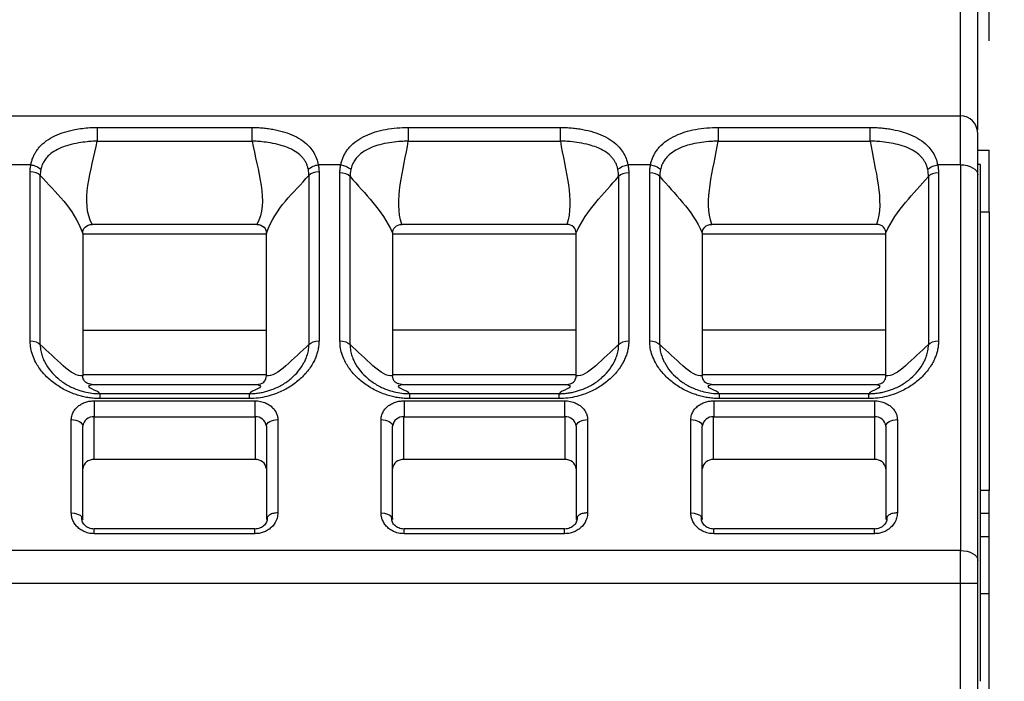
# Model space of a CAD drawing. Header units: millimetres. Extents: x 3 to 274, y 6 to 213.
# Tile 12 of 32: x 60.58 to 72.02, y 124.92 to 132.6. Entities that reach past the tile are written whole.
import ezdxf

# ---------------------------------------------------------------- set-up
doc = ezdxf.new("R2010")
doc.units = ezdxf.units.MM
doc.layers.add('DIMENSIONS', color=140, linetype='Continuous', lineweight=25)
doc.styles.add('SLDTEXTSTYLE0', font='TXT', dxfattribs={"width": 0.7})
doc.dimstyles.new('SLDDIMSTYLE0', dxfattribs={"dimtxt": 2.158008, "dimasz": 3.302, "dimexe": 0, "dimexo": 0.0625, "dimgap": 0.539502, "dimtad": 0, "dimtih": 1, "dimtoh": 1, "dimlfac": 1.5, "dimrnd": 1e-09, "dimzin": 4, "dimdsep": 46, "dimtxsty": 'SLDTEXTSTYLE0', "dimsah": 1, "dimcen": 0.09, "dimadec": 0, "dimazin": 1, "dimtfac": 1, "dimtmove": 0, "dimatfit": 0, "dimfxl": 1, "dimfrac": 2, "dimtolj": 1, "dimtzin": 12, "dimarcsym": 0})

# ---------------------------------------------------------------- blocks, each defined once
blk = doc.blocks.new('_D')
at = {"layer": 'DIMENSIONS', "transparency": 16777216}
for p, q in [((56.513, 132.358), (56.513, 151.476)), ((71.846, 132.358), (71.846, 151.476)), ((56.513, 148.301), (50.163, 148.301)), ((61.443, 148.301), (60.719, 148.301)), ((60.719, 148.301), (60.719, 144.871)), ((67.856, 148.301), (68.581, 148.301)), ((68.581, 148.301), (68.581, 144.871)), ((71.846, 148.301), (78.196, 148.301)), ((60.719, 144.871), (61.443, 144.871)), ((68.581, 144.871), (67.856, 144.871))]:
    blk.add_line(p, q, dxfattribs=at)
for points in [[(56.513, 148.301), (53.211, 148.809), (53.211, 147.793)], [(71.846, 148.301), (75.148, 147.793), (75.148, 148.809)]]:
    blk.add_solid(points, dxfattribs=at)
at = {"layer": 'DIMENSIONS', "transparency": 16777216, "char_height": 2.1167, "attachment_point": 1, "style": 'SLDTEXTSTYLE0'}
for s, insert in [('23.0', (61.443, 151.513)), ('0.91', (61.443, 147.6))]:
    blk.add_mtext(s, dxfattribs=dict(at, insert=insert))

msp = doc.modelspace()

# ---------------------------------------------------------------- linework, layer by layer
for p, q in [((71.513, 131.4882), (71.513, 132.7913)), ((71.713, 131.3255), (71.713, 132.7913)), ((56.8463, 131.4882), (71.513, 131.4882)), ((71.513, 130.9196), (71.513, 131.4882)), ((61.4799, 131.3537), (63.2795, 131.3537)), ((65.0957, 131.3537), (66.8637, 131.3537)), ((68.6957, 131.3537), (70.4637, 131.3537)), ((61.4799, 131.1948), (63.2795, 131.1948)), ((65.0957, 131.1948), (66.8637, 131.1948)), ((68.6957, 131.1948), (70.4637, 131.1948)), ((71.713, 131.0879), (71.8463, 131.0879)), ((71.8463, 130.3712), (71.8463, 131.0879)), ((60.7093, 130.9196), (60.448, 130.9196)), ((64.3113, 130.9196), (64.05, 130.9196)), ((67.9113, 130.9196), (67.648, 130.9196)), ((71.513, 130.9196), (71.248, 130.9196)), ((71.513, 130.9196), (71.513, 126.4404)), ((71.7463, 130.9215), (71.713, 130.9215)), ((71.7463, 124.9215), (71.7463, 130.9215)), ((60.7012, 128.8737), (60.7012, 130.8375)), ((60.8189, 128.8331), (60.8189, 130.797)), ((63.9404, 130.797), (63.9404, 128.8331)), ((64.0582, 130.8375), (64.0582, 128.8737)), ((64.3012, 128.8737), (64.3012, 130.8255)), ((67.6582, 130.8255), (67.6582, 128.8737)), ((67.9012, 128.8737), (67.9012, 130.8255)), ((71.2582, 130.8255), (71.2582, 128.8737)), ((71.713, 126.3256), (71.713, 130.8049)), ((64.4189, 128.8331), (64.4189, 130.7849)), ((67.5404, 130.7849), (67.5404, 128.8331)), ((68.0189, 128.8331), (68.0189, 130.7849)), ((71.1404, 130.7849), (71.1404, 128.8331)), ((71.8463, 130.3712), (71.7463, 130.3712)), ((71.8463, 130.3712), (71.8463, 127.1379)), ((63.337, 130.2265), (61.4224, 130.2265)), ((66.9375, 130.2265), (65.0219, 130.2265)), ((70.5375, 130.2265), (68.6219, 130.2265)), ((61.313, 130.1225), (61.313, 130.1173)), ((61.313, 130.1173), (61.313, 128.479)), ((61.313, 130.1173), (63.4463, 130.1173)), ((63.4463, 130.1173), (63.4463, 130.1225)), ((63.4463, 128.479), (63.4463, 130.1173)), ((64.913, 130.1278), (64.913, 130.1173)), ((64.913, 130.1173), (64.913, 128.479)), ((64.913, 130.1173), (67.0463, 130.1173)), ((67.0463, 130.1173), (67.0463, 130.1278)), ((67.0463, 128.479), (67.0463, 130.1173)), ((68.513, 130.1278), (68.513, 130.1173)), ((68.513, 130.1173), (68.513, 128.479)), ((68.513, 130.1173), (70.6463, 130.1173)), ((70.6463, 130.1173), (70.6463, 130.1278)), ((70.6463, 128.479), (70.6463, 130.1173)), ((61.313, 128.9993), (63.4463, 128.9993)), ((67.0463, 128.9993), (64.913, 128.9993)), ((70.6463, 128.9993), (68.513, 128.9993)), ((61.313, 128.479), (61.313, 128.4694)), ((63.4463, 128.479), (61.313, 128.479)), ((63.4463, 128.4694), (63.4463, 128.479)), ((64.913, 128.479), (64.913, 128.4694)), ((67.0463, 128.479), (64.913, 128.479)), ((67.0463, 128.4694), (67.0463, 128.479)), ((68.513, 128.479), (68.513, 128.4694)), ((70.6463, 128.479), (68.513, 128.479)), ((70.6463, 128.4694), (70.6463, 128.479)), ((61.4199, 128.3698), (63.3395, 128.3698)), ((65.0199, 128.3698), (66.9395, 128.3698)), ((68.6199, 128.3698), (70.5395, 128.3698)), ((61.4463, 128.1788), (63.313, 128.1788)), ((61.4463, 128.1788), (61.4463, 127.9931)), ((63.2491, 128.2614), (61.5102, 128.2614)), ((63.2491, 128.2051), (61.5102, 128.2051)), ((63.313, 128.1788), (63.313, 127.9931)), ((65.0463, 128.1788), (66.913, 128.1788)), ((65.0463, 128.1788), (65.0463, 127.9931)), ((66.8491, 128.2614), (65.1102, 128.2614)), ((66.8491, 128.2051), (65.1102, 128.2051)), ((66.913, 128.1788), (66.913, 127.9931)), ((68.6463, 128.1788), (70.513, 128.1788)), ((68.6463, 128.1788), (68.6463, 127.9931)), ((70.4491, 128.2614), (68.7102, 128.2614)), ((70.4491, 128.2051), (68.7102, 128.2051)), ((70.513, 128.1788), (70.513, 127.9931)), ((61.1797, 126.8774), (61.1797, 127.9604)), ((61.4443, 127.496), (61.4443, 127.9931)), ((61.4463, 127.9931), (63.313, 127.9931)), ((63.315, 127.9931), (63.315, 127.496)), ((63.5797, 127.9604), (63.5797, 126.8774)), ((64.7797, 126.8774), (64.7797, 127.9604)), ((65.0443, 127.496), (65.0443, 127.9931)), ((65.0463, 127.9931), (66.913, 127.9931)), ((66.915, 127.9931), (66.915, 127.496)), ((67.1797, 127.9604), (67.1797, 126.8774)), ((68.3797, 126.8774), (68.3797, 127.9604)), ((68.6443, 127.496), (68.6443, 127.9931)), ((68.6463, 127.9931), (70.513, 127.9931)), ((70.515, 127.9931), (70.515, 127.496)), ((70.7797, 127.9604), (70.7797, 126.8774)), ((61.313, 126.801), (61.313, 127.8839)), ((63.4463, 127.8839), (63.4463, 126.801)), ((64.913, 126.801), (64.913, 127.8839)), ((67.0463, 127.8839), (67.0463, 126.801)), ((68.513, 126.801), (68.513, 127.8839)), ((70.6463, 127.8839), (70.6463, 126.801)), ((63.315, 127.496), (61.4443, 127.496)), ((66.915, 127.496), (65.0443, 127.496)), ((70.515, 127.496), (68.6443, 127.496)), ((71.8463, 127.1379), (71.7463, 127.1379)), ((71.8463, 126.8712), (71.8463, 127.1379)), ((71.8463, 126.8712), (71.7463, 126.8712)), ((71.8463, 126.6045), (71.8463, 126.8712)), ((63.313, 126.6923), (61.4463, 126.6923)), ((66.913, 126.6923), (65.0463, 126.6923)), ((70.513, 126.6923), (68.6463, 126.6923)), ((63.313, 126.6354), (61.4463, 126.6354)), ((66.913, 126.6354), (65.0463, 126.6354)), ((70.513, 126.6354), (68.6463, 126.6354)), ((71.7463, 126.6045), (71.8463, 126.6045)), ((71.8463, 125.9379), (71.8463, 126.6045)), ((71.513, 126.4404), (56.8463, 126.4404)), ((71.513, 126.058), (71.513, 126.4404)), ((71.513, 126.058), (56.8463, 126.058)), ((71.713, 126.058), (71.513, 126.058)), ((71.513, 118.7215), (71.513, 126.058)), ((71.713, 118.7215), (71.713, 126.058)), ((71.8463, 125.9379), (71.7463, 125.9379)), ((71.8463, 114.7712), (71.8463, 125.9379))]:
    msp.add_line(p, q)
at = {"flags": 128}
for points in [[(71.513, 130.9196), (71.552, 130.9174), (71.5895, 130.9109), (71.6241, 130.9003), (71.6544, 130.886), (71.6793, 130.8686), (71.6978, 130.8488), (71.7092, 130.8273), (71.713, 130.8049)], [(61.1797, 127.9604), (61.2057, 127.9589), (61.2307, 127.9545), (61.2538, 127.9475), (61.274, 127.938), (61.2905, 127.9264), (61.3029, 127.9132), (61.3104, 127.8988), (61.313, 127.8839)], [(63.4463, 127.8839), (63.4489, 127.8988), (63.4565, 127.9132), (63.4688, 127.9264), (63.4854, 127.938), (63.5056, 127.9475), (63.5287, 127.9545), (63.5537, 127.9589), (63.5797, 127.9604)], [(64.7797, 127.9604), (64.8057, 127.9589), (64.8307, 127.9545), (64.8538, 127.9475), (64.874, 127.938), (64.8905, 127.9264), (64.9029, 127.9132), (64.9104, 127.8988), (64.913, 127.8839)], [(67.0463, 127.8839), (67.0489, 127.8988), (67.0565, 127.9132), (67.0688, 127.9264), (67.0854, 127.938), (67.1056, 127.9475), (67.1287, 127.9545), (67.1537, 127.9589), (67.1797, 127.9604)], [(68.3797, 127.9604), (68.4057, 127.9589), (68.4307, 127.9545), (68.4538, 127.9475), (68.474, 127.938), (68.4905, 127.9264), (68.5029, 127.9132), (68.5104, 127.8988), (68.513, 127.8839)], [(70.6463, 127.8839), (70.6489, 127.8988), (70.6565, 127.9132), (70.6688, 127.9264), (70.6854, 127.938), (70.7056, 127.9475), (70.7287, 127.9545), (70.7537, 127.9589), (70.7797, 127.9604)], [(71.513, 126.4404), (71.552, 126.4382), (71.5895, 126.4316), (71.6241, 126.421), (71.6544, 126.4068), (71.6793, 126.3894), (71.6978, 126.3695), (71.7092, 126.348), (71.713, 126.3256)]]:
    msp.add_lwpolyline(points, dxfattribs=at)
for centre, radius, start, end in [((71.513, 131.2882), 0.2, 0, 90), ((61.4353, 127.8704), 0.1231, 85.3185, 173.32688), ((63.3241, 127.8704), 0.1231, 6.67312, 94.6815), ((65.0353, 127.8704), 0.1231, 85.31849, 173.32689), ((66.9241, 127.8704), 0.1231, 6.67312, 94.68151), ((68.6353, 127.8704), 0.1231, 85.31849, 173.32689), ((70.5241, 127.8704), 0.1231, 6.67312, 94.6815), ((61.4335, 127.3752), 0.1213, 84.88893, 173.75645), ((63.3258, 127.3752), 0.1213, 6.24355, 95.11107), ((65.0335, 127.3752), 0.1213, 84.88893, 173.75645), ((66.9258, 127.3752), 0.1213, 6.24355, 95.11107), ((68.6335, 127.3752), 0.1213, 84.88893, 173.75645), ((70.5258, 127.3752), 0.1213, 6.24355, 95.11107)]:
    msp.add_arc(centre, radius, start, end)
for points, knots in [([(60.7093, 130.9196), (60.7125, 130.9347), (60.7187, 130.9648), (60.7341, 131.0075), (60.7538, 131.0484), (60.7783, 131.0872), (60.8199, 131.1397), (60.8868, 131.1999), (60.9862, 131.2578), (61.0982, 131.3012), (61.207, 131.3281), (61.3064, 131.3437), (61.3933, 131.3521), (61.4513, 131.3531), (61.4799, 131.3537)], [0, 0, 0, 0, 0.0508972, 0.1020762, 0.1538903, 0.2066799, 0.2607671, 0.3860022, 0.5139532, 0.6379522, 0.7599837, 0.8429749, 0.9225328, 1, 1, 1, 1]), ([(61.4799, 131.3537), (61.4799, 131.3399), (61.4799, 131.3158), (61.4799, 131.2582), (61.4799, 131.2249), (61.4799, 131.1948)], [0, 0, 0, 0, 0.5, 0.5, 1, 1, 1, 1]), ([(63.2795, 131.3537), (63.3008, 131.3534), (63.3439, 131.3528), (63.4086, 131.3481), (63.4737, 131.3406), (63.5587, 131.3264), (63.6606, 131.3013), (63.7725, 131.258), (63.8719, 131.2002), (63.9467, 131.1332), (63.9984, 131.0632), (64.0327, 130.995), (64.0443, 130.9446), (64.05, 130.9196)], [0, 0, 0, 0, 0.0578994, 0.1168055, 0.1773055, 0.2399421, 0.3616467, 0.48541, 0.6134223, 0.7385342, 0.8282084, 0.9148338, 1, 1, 1, 1]), ([(63.2795, 131.1948), (63.2795, 131.2249), (63.2795, 131.2582), (63.2795, 131.3158), (63.2795, 131.3399), (63.2795, 131.3537)], [0, 0, 0, 0, 0.5, 0.5, 1, 1, 1, 1]), ([(64.3113, 130.9196), (64.3147, 130.9346), (64.3214, 130.9648), (64.3374, 131.0075), (64.3577, 131.0483), (64.3829, 131.0871), (64.4257, 131.14), (64.4942, 131.2008), (64.5958, 131.2592), (64.7098, 131.3028), (64.8333, 131.3321), (64.9627, 131.3503), (65.0519, 131.3526), (65.0957, 131.3537)], [0, 0, 0, 0, 0.0505042, 0.1013277, 0.1528158, 0.2053007, 0.2590959, 0.3857399, 0.5142861, 0.6389399, 0.7609645, 0.8824936, 1, 1, 1, 1]), ([(65.0957, 131.3537), (65.0957, 131.3399), (65.0957, 131.3158), (65.0957, 131.2582), (65.0957, 131.2249), (65.0957, 131.1948)], [0, 0, 0, 0, 0.5, 0.5, 1, 1, 1, 1]), ([(66.8637, 131.3537), (66.8854, 131.3534), (66.929, 131.3528), (66.9945, 131.3483), (67.06, 131.341), (67.1459, 131.3271), (67.2492, 131.3023), (67.3631, 131.2593), (67.4647, 131.2018), (67.5409, 131.1345), (67.5939, 131.064), (67.6294, 130.9954), (67.6419, 130.9447), (67.648, 130.9196)], [0, 0, 0, 0, 0.0582607, 0.1172346, 0.1774766, 0.2395075, 0.3611641, 0.4855322, 0.6130637, 0.7384113, 0.8283726, 0.9150547, 1, 1, 1, 1]), ([(66.8637, 131.1948), (66.8637, 131.2249), (66.8637, 131.2582), (66.8637, 131.3158), (66.8637, 131.3399), (66.8637, 131.3537)], [0, 0, 0, 0, 0.5, 0.5, 1, 1, 1, 1]), ([(67.9113, 130.9196), (67.9147, 130.9346), (67.9214, 130.9648), (67.9374, 131.0075), (67.9578, 131.0484), (67.983, 131.0872), (68.0259, 131.1402), (68.0945, 131.201), (68.1961, 131.2594), (68.31, 131.3029), (68.4334, 131.3322), (68.5628, 131.3503), (68.6519, 131.3526), (68.6957, 131.3537)], [0, 0, 0, 0, 0.05050648, 0.10135389, 0.15288869, 0.20544377, 0.2593331, 0.38610337, 0.51468377, 0.63922318, 0.7611163, 0.88249837, 1, 1, 1, 1]), ([(68.6957, 131.3537), (68.6957, 131.3399), (68.6957, 131.3158), (68.6957, 131.2582), (68.6957, 131.2249), (68.6957, 131.1948)], [0, 0, 0, 0, 0.5, 0.5, 1, 1, 1, 1]), ([(70.4637, 131.3537), (70.4854, 131.3534), (70.529, 131.3528), (70.5945, 131.3483), (70.6601, 131.3409), (70.7459, 131.327), (70.8493, 131.3022), (70.9632, 131.2592), (71.0649, 131.2016), (71.1411, 131.1344), (71.194, 131.0639), (71.2295, 130.9954), (71.2419, 130.9447), (71.248, 130.9196)], [0, 0, 0, 0, 0.058255, 0.1172317, 0.1774858, 0.2395388, 0.3612724, 0.4857606, 0.6133895, 0.7386835, 0.8284557, 0.9150481, 1, 1, 1, 1]), ([(70.4637, 131.1948), (70.4637, 131.2249), (70.4637, 131.2582), (70.4637, 131.3158), (70.4637, 131.3399), (70.4637, 131.3537)], [0, 0, 0, 0, 0.5, 0.5, 1, 1, 1, 1]), ([(61.4799, 131.1948), (61.4641, 131.1941), (61.4247, 131.1924), (61.3526, 131.1862), (61.2565, 131.173), (61.1571, 131.1512), (61.0599, 131.12), (60.9775, 131.0783), (60.913, 131.0285), (60.8695, 130.9755), (60.8401, 130.9237), (60.8301, 130.8841), (60.8251, 130.8644)], [0, 0, 0, 0, 0.0528113, 0.131741, 0.2430017, 0.3857175, 0.4965695, 0.6297997, 0.7514225, 0.8340129, 0.9176734, 1, 1, 1, 1]), ([(63.9343, 130.8644), (63.9316, 130.8763), (63.9262, 130.9003), (63.9125, 130.9337), (63.8953, 130.9653), (63.8746, 130.9944), (63.8396, 131.0337), (63.7814, 131.0786), (63.6989, 131.1202), (63.6018, 131.1514), (63.5026, 131.173), (63.4067, 131.1862), (63.3346, 131.1924), (63.2952, 131.1941), (63.2795, 131.1948)], [0, 0, 0, 0, 0.0493066, 0.0994341, 0.14986, 0.2000515, 0.249514, 0.3708841, 0.5042645, 0.6149556, 0.757193, 0.8684475, 0.9473068, 1, 1, 1, 1]), ([(65.0957, 131.1948), (65.0791, 131.1942), (65.0427, 131.1928), (64.9694, 131.1877), (64.8738, 131.1768), (64.769, 131.1554), (64.6695, 131.1232), (64.5834, 131.0798), (64.517, 131.0285), (64.4721, 130.9748), (64.442, 130.9228), (64.4316, 130.8831), (64.4264, 130.8636)], [0, 0, 0, 0, 0.0546361, 0.119848, 0.243107, 0.3788501, 0.4966129, 0.6295268, 0.7526799, 0.8365839, 0.9195704, 1, 1, 1, 1]), ([(67.5329, 130.8636), (67.5301, 130.8757), (67.5244, 130.8999), (67.5103, 130.9337), (67.4926, 130.9658), (67.4712, 130.9956), (67.4353, 131.0356), (67.3757, 131.0812), (67.2908, 131.1227), (67.1915, 131.1538), (67.0885, 131.1754), (66.9898, 131.188), (66.9164, 131.1932), (66.8781, 131.1944), (66.8637, 131.1948)], [0, 0, 0, 0, 0.04891074, 0.09875631, 0.14915441, 0.19969968, 0.25000247, 0.37075127, 0.5039505, 0.61679697, 0.75694356, 0.87403588, 0.95260738, 1, 1, 1, 1]), ([(68.6957, 131.1948), (68.6791, 131.1942), (68.6427, 131.1928), (68.5694, 131.1877), (68.474, 131.1769), (68.3692, 131.1555), (68.2698, 131.1233), (68.1836, 131.0799), (68.1172, 131.0286), (68.0722, 130.9748), (68.042, 130.9228), (68.0316, 130.8832), (68.0264, 130.8636)], [0, 0, 0, 0, 0.0546298, 0.1198138, 0.2429454, 0.3785428, 0.4961912, 0.629157, 0.7524311, 0.8364804, 0.9195478, 1, 1, 1, 1]), ([(71.1329, 130.8636), (71.1301, 130.8757), (71.1244, 130.8999), (71.1103, 130.9337), (71.0926, 130.9658), (71.0713, 130.9955), (71.0355, 131.0355), (70.9759, 131.0811), (70.8588, 131.1382), (70.7205, 131.1712), (70.5981, 131.187), (70.5363, 131.1912), (70.4993, 131.1935), (70.4751, 131.1944), (70.4637, 131.1948)], [0, 0, 0, 0, 0.0489554, 0.0988149, 0.1491914, 0.1996764, 0.2498788, 0.3706556, 0.5040359, 0.7567377, 0.877683, 0.9204851, 0.9622782, 1, 1, 1, 1]), ([(60.7012, 130.8375), (60.7015, 130.8511), (60.7023, 130.8786), (60.707, 130.9058), (60.7093, 130.9196)], [0, 0, 0, 0, 0.4938751, 1, 1, 1, 1]), ([(60.7093, 130.9196), (60.7295, 130.917), (60.7767, 130.9044), (60.8123, 130.8799), (60.8251, 130.8644)], [0, 0, 0, 0, 0.4285714, 1, 1, 1, 1]), ([(63.9343, 130.8644), (63.9471, 130.8799), (63.9826, 130.9044), (64.0298, 130.917), (64.05, 130.9196)], [0, 0, 0, 0, 0.5714286, 1, 1, 1, 1]), ([(64.05, 130.9196), (64.0524, 130.9058), (64.0571, 130.8786), (64.0578, 130.8511), (64.0582, 130.8375)], [0, 0, 0, 0, 0.5061249, 1, 1, 1, 1]), ([(64.3012, 130.8255), (64.3016, 130.8411), (64.3025, 130.8726), (64.3084, 130.9038), (64.3113, 130.9196)], [0, 0, 0, 0, 0.4937138, 1, 1, 1, 1]), ([(64.3113, 130.9196), (64.3314, 130.9168), (64.3782, 130.9038), (64.4136, 130.8791), (64.4264, 130.8636)], [0, 0, 0, 0, 0.4285714, 1, 1, 1, 1]), ([(67.5329, 130.8636), (67.5458, 130.8791), (67.5812, 130.9038), (67.628, 130.9168), (67.648, 130.9196)], [0, 0, 0, 0, 0.5714286, 1, 1, 1, 1]), ([(67.648, 130.9196), (67.651, 130.9038), (67.6568, 130.8726), (67.6577, 130.8411), (67.6582, 130.8255)], [0, 0, 0, 0, 0.5062862, 1, 1, 1, 1]), ([(67.9012, 130.8255), (67.9016, 130.8411), (67.9025, 130.8726), (67.9084, 130.9038), (67.9113, 130.9196)], [0, 0, 0, 0, 0.4937138, 1, 1, 1, 1]), ([(67.9113, 130.9196), (67.9314, 130.9168), (67.9782, 130.9038), (68.0136, 130.8791), (68.0264, 130.8636)], [0, 0, 0, 0, 0.4285714, 1, 1, 1, 1]), ([(71.1329, 130.8636), (71.1458, 130.8791), (71.1812, 130.9038), (71.228, 130.9168), (71.248, 130.9196)], [0, 0, 0, 0, 0.5714286, 1, 1, 1, 1]), ([(71.248, 130.9196), (71.251, 130.9038), (71.2568, 130.8726), (71.2577, 130.8411), (71.2582, 130.8255)], [0, 0, 0, 0, 0.5062862, 1, 1, 1, 1]), ([(61.313, 130.1225), (61.313, 130.1484), (61.3198, 130.1749), (61.359, 130.2157), (61.3906, 130.2265), (61.4224, 130.2265)], [0, 0, 0, 0, 0.5, 0.5, 1, 1, 1, 1]), ([(63.337, 130.2265), (63.3687, 130.2265), (63.4004, 130.2156), (63.4393, 130.1752), (63.4463, 130.1484), (63.4463, 130.1225)], [0, 0, 0, 0, 0.5, 0.5, 1, 1, 1, 1]), ([(64.913, 130.1278), (64.913, 130.1528), (64.9219, 130.178), (64.9613, 130.2157), (64.9913, 130.2265), (65.0219, 130.2265)], [0, 0, 0, 0, 0.5, 0.5, 1, 1, 1, 1]), ([(67.0463, 130.1278), (67.0463, 130.1528), (67.0375, 130.178), (66.9981, 130.2157), (66.9681, 130.2265), (66.9375, 130.2265)], [0, 0, 0, 0, 0.5, 0.5, 1, 1, 1, 1]), ([(68.513, 130.1278), (68.513, 130.1528), (68.5219, 130.178), (68.5613, 130.2157), (68.5913, 130.2265), (68.6219, 130.2265)], [0, 0, 0, 0, 0.5, 0.5, 1, 1, 1, 1]), ([(70.6463, 130.1278), (70.6463, 130.1528), (70.6375, 130.178), (70.5981, 130.2157), (70.5681, 130.2265), (70.5375, 130.2265)], [0, 0, 0, 0, 0.5, 0.5, 1, 1, 1, 1]), ([(61.5102, 128.2051), (61.4897, 128.2055), (61.4486, 128.2064), (61.3873, 128.2134), (61.3262, 128.2246), (61.2654, 128.2403), (61.1771, 128.2699), (61.0654, 128.3222), (60.9435, 128.4072), (60.8408, 128.5081), (60.7714, 128.6102), (60.7288, 128.7049), (60.7055, 128.789), (60.7026, 128.8456), (60.7012, 128.8737)], [0, 0, 0, 0, 0.0486271, 0.0974145, 0.1467423, 0.1969786, 0.2484717, 0.3730685, 0.5001036, 0.6266083, 0.7515624, 0.8362854, 0.9185569, 1, 1, 1, 1]), ([(64.0582, 128.8737), (64.0577, 128.8569), (64.0566, 128.8232), (64.0483, 128.7727), (64.0349, 128.7226), (64.0162, 128.6726), (63.9808, 128.5999), (63.9184, 128.5078), (63.816, 128.4067), (63.6942, 128.3215), (63.5703, 128.2637), (63.4549, 128.2282), (63.3524, 128.2087), (63.2835, 128.2063), (63.2491, 128.2051)], [0, 0, 0, 0, 0.0487398, 0.0976309, 0.1470347, 0.1973016, 0.2487643, 0.3736635, 0.5004486, 0.626953, 0.7517599, 0.8365106, 0.9186949, 1, 1, 1, 1]), ([(65.1102, 128.2051), (65.0897, 128.2055), (65.0485, 128.2064), (64.987, 128.2134), (64.9258, 128.2246), (64.8649, 128.2404), (64.7763, 128.27), (64.6645, 128.3223), (64.5426, 128.4074), (64.4403, 128.5084), (64.3711, 128.6103), (64.3287, 128.7051), (64.3055, 128.7891), (64.3026, 128.8456), (64.3012, 128.8737)], [0, 0, 0, 0, 0.0486903, 0.0975593, 0.1469874, 0.1973422, 0.2489715, 0.3738362, 0.5007764, 0.627026, 0.751811, 0.8364383, 0.9186299, 1, 1, 1, 1]), ([(67.6582, 128.8737), (67.6577, 128.8569), (67.6566, 128.8232), (67.6483, 128.7727), (67.6349, 128.7226), (67.6162, 128.6726), (67.5808, 128.5999), (67.5184, 128.5078), (67.416, 128.4067), (67.2942, 128.3215), (67.1703, 128.2637), (67.0549, 128.2282), (66.9524, 128.2087), (66.8835, 128.2063), (66.8491, 128.2051)], [0, 0, 0, 0, 0.04873982, 0.09763087, 0.14703457, 0.19730129, 0.24876376, 0.3736625, 0.50044742, 0.62695207, 0.75175934, 0.83651049, 0.91869499, 1, 1, 1, 1]), ([(68.7102, 128.2051), (68.6897, 128.2055), (68.6486, 128.2064), (68.5873, 128.2134), (68.5262, 128.2246), (68.4654, 128.2403), (68.3771, 128.2699), (68.2654, 128.3222), (68.1435, 128.4072), (68.0408, 128.5081), (67.9714, 128.6102), (67.9288, 128.7049), (67.9055, 128.789), (67.9026, 128.8456), (67.9012, 128.8737)], [0, 0, 0, 0, 0.04862709, 0.09741449, 0.14674244, 0.1969789, 0.24847235, 0.37306954, 0.50010516, 0.62660988, 0.75156333, 0.83628577, 0.91855696, 1, 1, 1, 1]), ([(71.2582, 128.8737), (71.2577, 128.8569), (71.2566, 128.8232), (71.2484, 128.7728), (71.2351, 128.7227), (71.2164, 128.6729), (71.1814, 128.6003), (71.1191, 128.5085), (71.0169, 128.4076), (70.895, 128.3223), (70.7708, 128.2642), (70.6552, 128.2284), (70.5525, 128.2087), (70.4834, 128.2063), (70.4491, 128.2051)], [0, 0, 0, 0, 0.0487605, 0.0976194, 0.1469346, 0.1970542, 0.2483101, 0.3728218, 0.4993458, 0.6260135, 0.751153, 0.8363253, 0.9187062, 1, 1, 1, 1]), ([(60.8189, 128.8331), (60.8192, 128.8195), (60.8198, 128.7845), (60.8304, 128.7298), (60.8489, 128.6744), (60.8815, 128.6044), (60.9352, 128.5244), (61.0219, 128.4363), (61.1258, 128.3629), (61.232, 128.3126), (61.3313, 128.2821), (61.4193, 128.2649), (61.4799, 128.2626), (61.5102, 128.2614)], [0, 0, 0, 0, 0.0464604, 0.1193846, 0.1889528, 0.2432193, 0.3764837, 0.4978534, 0.6261854, 0.7525799, 0.8338889, 0.9170718, 1, 1, 1, 1]), ([(63.2491, 128.2614), (63.2675, 128.2618), (63.3042, 128.2627), (63.3586, 128.2692), (63.4117, 128.2792), (63.4628, 128.2925), (63.5381, 128.3175), (63.6337, 128.3627), (63.7372, 128.436), (63.8236, 128.524), (63.8775, 128.6041), (63.9102, 128.6744), (63.929, 128.7302), (63.9396, 128.7848), (63.9402, 128.8198), (63.9404, 128.8331)], [0, 0, 0, 0, 0.0502001, 0.100563, 0.1505441, 0.1996474, 0.2474455, 0.3736372, 0.5018166, 0.6231248, 0.7569108, 0.8117259, 0.8807183, 0.9545784, 1, 1, 1, 1]), ([(64.4189, 128.8331), (64.4192, 128.8198), (64.4198, 128.7849), (64.4303, 128.7303), (64.449, 128.6747), (64.4815, 128.6046), (64.5352, 128.5247), (64.6214, 128.4367), (64.7248, 128.3632), (64.831, 128.3128), (64.9303, 128.2823), (65.0187, 128.265), (65.0797, 128.2626), (65.1102, 128.2614)], [0, 0, 0, 0, 0.04554185, 0.11917316, 0.18802165, 0.24262519, 0.37597765, 0.49706624, 0.62541973, 0.75201908, 0.83286044, 0.91627159, 1, 1, 1, 1]), ([(66.8491, 128.2614), (66.8675, 128.2618), (66.9042, 128.2627), (66.9586, 128.2692), (67.0117, 128.2792), (67.0628, 128.2925), (67.1381, 128.3175), (67.2337, 128.3627), (67.3372, 128.436), (67.4236, 128.524), (67.4775, 128.6041), (67.5102, 128.6744), (67.529, 128.7302), (67.5396, 128.7848), (67.5402, 128.8198), (67.5404, 128.8331)], [0, 0, 0, 0, 0.0501998, 0.1005626, 0.1505437, 0.1996474, 0.2474458, 0.3736379, 0.5018178, 0.6231261, 0.7569115, 0.8117267, 0.8807185, 0.9545791, 1, 1, 1, 1]), ([(68.0189, 128.8331), (68.0192, 128.8195), (68.0198, 128.7845), (68.0304, 128.7298), (68.0489, 128.6744), (68.0815, 128.6044), (68.1352, 128.5244), (68.2219, 128.4363), (68.3258, 128.3629), (68.432, 128.3126), (68.5313, 128.2821), (68.6193, 128.2649), (68.6799, 128.2626), (68.7102, 128.2614)], [0, 0, 0, 0, 0.046459, 0.1193843, 0.1889513, 0.2432183, 0.3764818, 0.4978522, 0.626185, 0.7525796, 0.8338892, 0.9170721, 1, 1, 1, 1]), ([(70.4491, 128.2614), (70.4674, 128.2618), (70.5041, 128.2627), (70.5586, 128.2692), (70.6118, 128.2792), (70.6631, 128.2926), (70.7387, 128.3178), (70.8345, 128.3632), (70.9379, 128.4367), (71.0242, 128.5246), (71.0778, 128.6046), (71.1104, 128.6747), (71.129, 128.7303), (71.1396, 128.7849), (71.1402, 128.8198), (71.1404, 128.8331)], [0, 0, 0, 0, 0.05015391, 0.10054939, 0.15065122, 0.1999702, 0.24808237, 0.37463903, 0.50300214, 0.62404993, 0.7574085, 0.81198511, 0.8808432, 0.95446995, 1, 1, 1, 1]), ([(61.4199, 128.3698), (61.4084, 128.3698), (61.3968, 128.3712), (61.3859, 128.3743), (61.375, 128.3773), (61.3646, 128.3819), (61.3556, 128.3878), (61.3469, 128.3935), (61.3393, 128.4005), (61.3333, 128.4081), (61.3269, 128.4162), (61.3221, 128.4251), (61.3188, 128.4343), (61.3148, 128.4456), (61.313, 128.4576), (61.313, 128.4694)], [0, 0, 0, 0, 0.0000516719, 0.0000516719, 0.0000516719, 0.00010354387, 0.00010354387, 0.00010354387, 0.00015352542, 0.00015352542, 0.00015352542, 0.00020601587, 0.00020601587, 0.00020601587, 0.00027077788, 0.00027077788, 0.00027077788, 0.00027077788]), ([(63.3395, 128.3698), (63.3509, 128.3698), (63.3626, 128.3712), (63.3735, 128.3743), (63.3844, 128.3773), (63.3948, 128.3819), (63.4038, 128.3878), (63.4124, 128.3935), (63.42, 128.4005), (63.4261, 128.4081), (63.4324, 128.4162), (63.4373, 128.4251), (63.4405, 128.4343), (63.4446, 128.4456), (63.4463, 128.4576), (63.4463, 128.4694)], [0, 0, 0, 0, 0.0000516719, 0.0000516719, 0.0000516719, 0.00010354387, 0.00010354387, 0.00010354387, 0.00015352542, 0.00015352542, 0.00015352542, 0.00020601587, 0.00020601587, 0.00020601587, 0.00027077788, 0.00027077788, 0.00027077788, 0.00027077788]), ([(65.0199, 128.3698), (65.0084, 128.3698), (64.9968, 128.3712), (64.9859, 128.3743), (64.975, 128.3773), (64.9646, 128.3819), (64.9556, 128.3878), (64.9469, 128.3935), (64.9393, 128.4005), (64.9333, 128.4081), (64.9269, 128.4162), (64.9221, 128.4251), (64.9188, 128.4343), (64.9148, 128.4456), (64.913, 128.4576), (64.913, 128.4694)], [0, 0, 0, 0, 0.0000516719, 0.0000516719, 0.0000516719, 0.00010354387, 0.00010354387, 0.00010354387, 0.00015352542, 0.00015352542, 0.00015352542, 0.00020601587, 0.00020601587, 0.00020601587, 0.00027077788, 0.00027077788, 0.00027077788, 0.00027077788]), ([(66.9395, 128.3698), (66.9509, 128.3698), (66.9626, 128.3712), (66.9735, 128.3743), (66.9844, 128.3773), (66.9948, 128.3819), (67.0038, 128.3878), (67.0124, 128.3935), (67.02, 128.4005), (67.0261, 128.4081), (67.0324, 128.4162), (67.0373, 128.4251), (67.0405, 128.4343), (67.0446, 128.4456), (67.0463, 128.4576), (67.0463, 128.4694)], [0, 0, 0, 0, 0.0000516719, 0.0000516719, 0.0000516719, 0.00010354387, 0.00010354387, 0.00010354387, 0.00015352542, 0.00015352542, 0.00015352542, 0.00020601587, 0.00020601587, 0.00020601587, 0.00027077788, 0.00027077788, 0.00027077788, 0.00027077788]), ([(68.6199, 128.3698), (68.6084, 128.3698), (68.5968, 128.3712), (68.5859, 128.3743), (68.575, 128.3773), (68.5646, 128.3819), (68.5556, 128.3878), (68.5469, 128.3935), (68.5393, 128.4005), (68.5333, 128.4081), (68.5269, 128.4162), (68.5221, 128.4251), (68.5188, 128.4343), (68.5148, 128.4456), (68.513, 128.4576), (68.513, 128.4694)], [0, 0, 0, 0, 0.0000516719, 0.0000516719, 0.0000516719, 0.00010354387, 0.00010354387, 0.00010354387, 0.00015352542, 0.00015352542, 0.00015352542, 0.00020601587, 0.00020601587, 0.00020601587, 0.00027077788, 0.00027077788, 0.00027077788, 0.00027077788]), ([(70.5395, 128.3698), (70.5509, 128.3698), (70.5626, 128.3712), (70.5735, 128.3743), (70.5844, 128.3773), (70.5948, 128.3819), (70.6038, 128.3878), (70.6124, 128.3935), (70.62, 128.4005), (70.6261, 128.4081), (70.6324, 128.4162), (70.6373, 128.4251), (70.6405, 128.4343), (70.6446, 128.4456), (70.6463, 128.4576), (70.6463, 128.4694)], [0, 0, 0, 0, 0.0000516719, 0.0000516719, 0.0000516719, 0.00010354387, 0.00010354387, 0.00010354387, 0.00015352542, 0.00015352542, 0.00015352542, 0.00020601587, 0.00020601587, 0.00020601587, 0.00027077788, 0.00027077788, 0.00027077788, 0.00027077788]), ([(61.1797, 127.9604), (61.1801, 127.9695), (61.1809, 127.9877), (61.1874, 128.0147), (61.1997, 128.0462), (61.2217, 128.081), (61.2562, 128.1156), (61.2987, 128.1442), (61.346, 128.1641), (61.3959, 128.1767), (61.4295, 128.1781), (61.4463, 128.1788)], [0, 0, 0, 0, 0.0795968, 0.1592228, 0.2401291, 0.3686016, 0.5000689, 0.6285428, 0.7600114, 0.8792821, 1, 1, 1, 1]), ([(63.313, 128.1788), (63.3241, 128.1785), (63.3463, 128.1778), (63.3793, 128.1725), (63.4177, 128.1624), (63.4603, 128.1444), (63.5025, 128.1161), (63.5375, 128.0813), (63.5617, 128.0426), (63.5771, 128.0016), (63.5788, 127.9742), (63.5797, 127.9604)], [0, 0, 0, 0, 0.0795968, 0.1592228, 0.2401291, 0.3686016, 0.5000689, 0.6285428, 0.7600114, 0.8792821, 1, 1, 1, 1]), ([(64.7797, 127.9604), (64.7801, 127.9695), (64.7809, 127.9877), (64.7874, 128.0147), (64.7997, 128.0462), (64.8217, 128.081), (64.8562, 128.1156), (64.8987, 128.1442), (64.946, 128.1641), (64.9959, 128.1767), (65.0295, 128.1781), (65.0463, 128.1788)], [0, 0, 0, 0, 0.0795968, 0.1592228, 0.2401291, 0.3686016, 0.5000689, 0.6285428, 0.7600114, 0.8792821, 1, 1, 1, 1]), ([(66.913, 128.1788), (66.9241, 128.1785), (66.9463, 128.1778), (66.9793, 128.1725), (67.0177, 128.1624), (67.0603, 128.1444), (67.1025, 128.1161), (67.1375, 128.0813), (67.1617, 128.0426), (67.1771, 128.0016), (67.1788, 127.9742), (67.1797, 127.9604)], [0, 0, 0, 0, 0.0795968, 0.1592228, 0.2401291, 0.3686016, 0.5000689, 0.6285428, 0.7600114, 0.8792821, 1, 1, 1, 1]), ([(68.3797, 127.9604), (68.3801, 127.9695), (68.3809, 127.9877), (68.3874, 128.0147), (68.3997, 128.0462), (68.4217, 128.081), (68.4562, 128.1156), (68.4987, 128.1442), (68.546, 128.1641), (68.5959, 128.1767), (68.6295, 128.1781), (68.6463, 128.1788)], [0, 0, 0, 0, 0.0795968, 0.1592228, 0.2401291, 0.3686016, 0.5000689, 0.6285428, 0.7600114, 0.8792821, 1, 1, 1, 1]), ([(70.513, 128.1788), (70.5241, 128.1785), (70.5463, 128.1778), (70.5793, 128.1725), (70.6177, 128.1624), (70.6603, 128.1444), (70.7025, 128.1161), (70.7375, 128.0813), (70.7617, 128.0426), (70.7771, 128.0016), (70.7788, 127.9742), (70.7797, 127.9604)], [0, 0, 0, 0, 0.0795968, 0.1592228, 0.2401291, 0.3686016, 0.5000689, 0.6285428, 0.7600114, 0.8792821, 1, 1, 1, 1]), ([(61.4463, 126.6354), (61.4352, 126.6358), (61.413, 126.6365), (61.3799, 126.6425), (61.3413, 126.6537), (61.2986, 126.6738), (61.2564, 126.7052), (61.2216, 126.7438), (61.1975, 126.7866), (61.1823, 126.8318), (61.1805, 126.8621), (61.1797, 126.8774)], [0, 0, 0, 0, 0.0755037, 0.1513025, 0.2288341, 0.3535315, 0.4837095, 0.6135601, 0.7489187, 0.8732882, 1, 1, 1, 1]), ([(61.4463, 126.6897), (61.4356, 126.6904), (61.4139, 126.6917), (61.3835, 126.7013), (61.3564, 126.7157), (61.3263, 126.7411), (61.3012, 126.7811), (61.3023, 126.8138), (61.3029, 126.8305)], [0, 0, 0, 0, 0.1144494, 0.2306037, 0.3501816, 0.4741422, 0.7332386, 1, 1, 1, 1]), ([(63.5797, 126.8774), (63.5793, 126.8674), (63.5785, 126.8472), (63.5719, 126.8173), (63.5544, 126.7674), (63.5179, 126.7164), (63.4612, 126.674), (63.4137, 126.6518), (63.3636, 126.6378), (63.3299, 126.6362), (63.313, 126.6354)], [0, 0, 0, 0, 0.0836964, 0.167181, 0.251537, 0.5158065, 0.643222, 0.771023, 0.8852764, 1, 1, 1, 1]), ([(63.4568, 126.8304), (63.4572, 126.8138), (63.4579, 126.781), (63.4331, 126.741), (63.4027, 126.7157), (63.3757, 126.7014), (63.3454, 126.6917), (63.3237, 126.6904), (63.313, 126.6898)], [0, 0, 0, 0, 0.2671671, 0.5262362, 0.6500388, 0.7695939, 0.8856933, 1, 1, 1, 1]), ([(63.4567, 126.8304), (63.4566, 126.8304), (63.4469, 126.822), (63.4466, 126.8114), (63.4463, 126.801)], [0, 0, 0, 0, 0.0078546, 1, 1, 1, 1]), ([(63.5797, 126.8774), (63.5623, 126.8763), (63.5275, 126.8739), (63.4822, 126.8566), (63.4652, 126.8391), (63.4567, 126.8304)], [0, 0, 0, 0, 0.3342153, 0.66843061, 1, 1, 1, 1]), ([(65.0463, 126.6354), (65.0352, 126.6358), (65.013, 126.6365), (64.9799, 126.6425), (64.9413, 126.6537), (64.8986, 126.6738), (64.8564, 126.7052), (64.8216, 126.7438), (64.7975, 126.7866), (64.7823, 126.8318), (64.7805, 126.8621), (64.7797, 126.8774)], [0, 0, 0, 0, 0.0755037, 0.1513025, 0.2288341, 0.3535315, 0.4837095, 0.6135601, 0.7489187, 0.8732882, 1, 1, 1, 1]), ([(65.0463, 126.6897), (65.0356, 126.6904), (65.0139, 126.6917), (64.9835, 126.7013), (64.9564, 126.7157), (64.9263, 126.7411), (64.9012, 126.7811), (64.9023, 126.8138), (64.9029, 126.8305)], [0, 0, 0, 0, 0.11444935, 0.23060373, 0.35018162, 0.47414216, 0.73323857, 1, 1, 1, 1]), ([(67.1797, 126.8774), (67.1793, 126.8674), (67.1785, 126.8472), (67.1719, 126.8173), (67.1544, 126.7674), (67.1179, 126.7164), (67.0612, 126.674), (67.0137, 126.6518), (66.9636, 126.6378), (66.9299, 126.6362), (66.913, 126.6354)], [0, 0, 0, 0, 0.08369643, 0.16718102, 0.25153698, 0.51580655, 0.64322202, 0.77102305, 0.88527644, 1, 1, 1, 1]), ([(67.0568, 126.8304), (67.0572, 126.8138), (67.0579, 126.781), (67.0331, 126.741), (67.0027, 126.7157), (66.9757, 126.7014), (66.9454, 126.6917), (66.9237, 126.6904), (66.913, 126.6898)], [0, 0, 0, 0, 0.2671671, 0.5262362, 0.6500388, 0.7695939, 0.8856933, 1, 1, 1, 1]), ([(67.0567, 126.8304), (67.0566, 126.8304), (67.0469, 126.822), (67.0466, 126.8114), (67.0463, 126.801)], [0, 0, 0, 0, 0.0078546, 1, 1, 1, 1]), ([(67.1797, 126.8774), (67.1623, 126.8763), (67.1275, 126.8739), (67.0822, 126.8566), (67.0652, 126.8391), (67.0567, 126.8304)], [0, 0, 0, 0, 0.3342153, 0.6684306, 1, 1, 1, 1]), ([(68.6463, 126.6354), (68.6352, 126.6358), (68.613, 126.6365), (68.5799, 126.6425), (68.5413, 126.6537), (68.4986, 126.6738), (68.4564, 126.7052), (68.4216, 126.7438), (68.3975, 126.7866), (68.3823, 126.8318), (68.3805, 126.8621), (68.3797, 126.8774)], [0, 0, 0, 0, 0.0755037, 0.1513025, 0.2288341, 0.3535315, 0.4837095, 0.6135601, 0.7489187, 0.8732882, 1, 1, 1, 1]), ([(68.6463, 126.6897), (68.6356, 126.6904), (68.6139, 126.6917), (68.5835, 126.7013), (68.5564, 126.7157), (68.5263, 126.7411), (68.5012, 126.7811), (68.5023, 126.8138), (68.5029, 126.8305)], [0, 0, 0, 0, 0.1144494, 0.2306037, 0.3501816, 0.4741422, 0.7332386, 1, 1, 1, 1]), ([(70.7797, 126.8774), (70.7793, 126.8674), (70.7785, 126.8472), (70.7719, 126.8173), (70.7544, 126.7674), (70.7179, 126.7164), (70.6612, 126.674), (70.6137, 126.6518), (70.5636, 126.6378), (70.5299, 126.6362), (70.513, 126.6354)], [0, 0, 0, 0, 0.0836964, 0.167181, 0.251537, 0.5158065, 0.643222, 0.771023, 0.8852764, 1, 1, 1, 1]), ([(70.6568, 126.8304), (70.6572, 126.8138), (70.6579, 126.781), (70.6331, 126.741), (70.6027, 126.7157), (70.5757, 126.7014), (70.5454, 126.6917), (70.5237, 126.6904), (70.513, 126.6898)], [0, 0, 0, 0, 0.2671671, 0.5262362, 0.6500388, 0.7695939, 0.8856933, 1, 1, 1, 1]), ([(70.6567, 126.8304), (70.6566, 126.8304), (70.6469, 126.822), (70.6466, 126.8114), (70.6463, 126.801)], [0, 0, 0, 0, 0.0078546, 1, 1, 1, 1]), ([(70.7797, 126.8774), (70.7623, 126.8763), (70.7275, 126.8739), (70.6822, 126.8566), (70.6652, 126.8391), (70.6567, 126.8304)], [0, 0, 0, 0, 0.3342153, 0.66843061, 1, 1, 1, 1]), ([(63.313, 126.6893), (63.313, 126.6901), (63.313, 126.6943), (63.313, 126.6922), (63.313, 126.6904)], [0, 0, 0, 0, 0.1797127, 1, 1, 1, 1]), ([(63.313, 126.6354), (63.313, 126.645), (63.313, 126.6642), (63.313, 126.6827), (63.313, 126.6873), (63.313, 126.6893)], [0, 0, 0, 0, 0.3595939, 0.7191878, 1, 1, 1, 1]), ([(66.913, 126.6893), (66.913, 126.6901), (66.913, 126.6943), (66.913, 126.6922), (66.913, 126.6904)], [0, 0, 0, 0, 0.1797127, 1, 1, 1, 1]), ([(66.913, 126.6354), (66.913, 126.645), (66.913, 126.6642), (66.913, 126.6827), (66.913, 126.6873), (66.913, 126.6893)], [0, 0, 0, 0, 0.3595939, 0.7191878, 1, 1, 1, 1]), ([(70.513, 126.6893), (70.513, 126.6901), (70.513, 126.6943), (70.513, 126.6922), (70.513, 126.6904)], [0, 0, 0, 0, 0.1797127, 1, 1, 1, 1]), ([(70.513, 126.6354), (70.513, 126.645), (70.513, 126.6642), (70.513, 126.6827), (70.513, 126.6873), (70.513, 126.6893)], [0, 0, 0, 0, 0.3595939, 0.7191878, 1, 1, 1, 1])]:
    msp.add_open_spline(points, degree=3, knots=knots)
for points in [[(71.713, 130.8049), (71.713, 131.1078), (71.713, 131.2882), (71.713, 131.2882)], [(61.4224, 130.2265), (61.28, 130.4846), (61.4143, 130.8534), (61.4799, 131.1948)], [(63.2795, 131.1948), (63.345, 130.8534), (63.4793, 130.4846), (63.337, 130.2265)], [(65.0219, 130.2265), (64.9246, 130.5004), (65.0441, 130.8612), (65.0957, 131.1948)], [(66.8637, 131.1948), (66.9153, 130.8612), (67.0348, 130.5004), (66.9375, 130.2265)], [(68.6219, 130.2265), (68.5246, 130.5004), (68.6441, 130.8612), (68.6957, 131.1948)], [(70.4637, 131.1948), (70.5153, 130.8612), (70.6348, 130.5004), (70.5375, 130.2265)], [(60.8189, 130.797), (60.7963, 130.8213), (60.7493, 130.8375), (60.7012, 130.8375)], [(60.8251, 130.8644), (60.8206, 130.8405), (60.8186, 130.8181), (60.8189, 130.797)], [(60.8189, 130.797), (60.998, 130.593), (61.202, 130.4253), (61.313, 130.1225)], [(63.4463, 130.1225), (63.5573, 130.4253), (63.7614, 130.593), (63.9404, 130.797)], [(63.9404, 130.797), (63.9407, 130.8181), (63.9388, 130.8405), (63.9343, 130.8644)], [(64.0582, 130.8375), (64.0101, 130.8375), (63.963, 130.8213), (63.9404, 130.797)], [(64.4189, 130.7849), (64.3963, 130.8093), (64.3493, 130.8255), (64.3012, 130.8255)], [(64.4264, 130.8636), (64.4209, 130.8357), (64.4185, 130.8094), (64.4189, 130.7849)], [(67.5404, 130.7849), (67.5408, 130.8094), (67.5385, 130.8357), (67.5329, 130.8636)], [(67.6582, 130.8255), (67.6101, 130.8255), (67.563, 130.8093), (67.5404, 130.7849)], [(68.0189, 130.7849), (67.9963, 130.8093), (67.9493, 130.8255), (67.9012, 130.8255)], [(68.0264, 130.8636), (68.0209, 130.8357), (68.0185, 130.8094), (68.0189, 130.7849)], [(71.1404, 130.7849), (71.1408, 130.8094), (71.1385, 130.8357), (71.1329, 130.8636)], [(71.2582, 130.8255), (71.2101, 130.8255), (71.163, 130.8093), (71.1404, 130.7849)], [(64.4189, 130.7849), (64.5917, 130.5777), (64.7884, 130.4049), (64.913, 130.1278)], [(67.0463, 130.1278), (67.171, 130.4049), (67.3676, 130.5777), (67.5404, 130.7849)], [(68.0189, 130.7849), (68.1917, 130.5777), (68.3884, 130.4049), (68.513, 130.1278)], [(70.6463, 130.1278), (70.771, 130.4049), (70.9676, 130.5777), (71.1404, 130.7849)], [(60.7012, 128.8737), (60.7493, 128.8737), (60.7963, 128.8575), (60.8189, 128.8331)], [(63.9404, 128.8331), (63.963, 128.8575), (64.0101, 128.8737), (64.0582, 128.8737)], [(64.3012, 128.8737), (64.3493, 128.8737), (64.3963, 128.8575), (64.4189, 128.8331)], [(67.5404, 128.8331), (67.563, 128.8575), (67.6101, 128.8737), (67.6582, 128.8737)], [(67.9012, 128.8737), (67.9493, 128.8737), (67.9963, 128.8575), (68.0189, 128.8331)], [(71.1404, 128.8331), (71.163, 128.8575), (71.2101, 128.8737), (71.2582, 128.8737)], [(61.313, 128.4694), (61.19, 128.4474), (60.9928, 128.6803), (60.8189, 128.8331)], [(63.9404, 128.8331), (63.7665, 128.6803), (63.5693, 128.4474), (63.4463, 128.4694)], [(64.913, 128.4694), (64.79, 128.4474), (64.5928, 128.6803), (64.4189, 128.8331)], [(67.5404, 128.8331), (67.3665, 128.6803), (67.1693, 128.4474), (67.0463, 128.4694)], [(68.513, 128.4694), (68.39, 128.4474), (68.1928, 128.6803), (68.0189, 128.8331)], [(71.1404, 128.8331), (70.9665, 128.6803), (70.7693, 128.4474), (70.6463, 128.4694)], [(61.5102, 128.2614), (61.4978, 128.2969), (61.3023, 128.3389), (61.4199, 128.3698)], [(63.3395, 128.3698), (63.457, 128.3389), (63.2616, 128.2969), (63.2491, 128.2614)], [(65.1102, 128.2614), (65.0978, 128.2969), (64.9023, 128.3389), (65.0199, 128.3698)], [(66.9395, 128.3698), (67.057, 128.3389), (66.8616, 128.2969), (66.8491, 128.2614)], [(68.7102, 128.2614), (68.6978, 128.2969), (68.5023, 128.3389), (68.6199, 128.3698)], [(70.5395, 128.3698), (70.657, 128.3389), (70.4616, 128.2969), (70.4491, 128.2614)], [(61.5102, 128.2614), (61.5102, 128.258), (61.5102, 128.2368), (61.5102, 128.2051)], [(63.2491, 128.2051), (63.2491, 128.2368), (63.2491, 128.258), (63.2491, 128.2614)], [(65.1102, 128.2614), (65.1102, 128.258), (65.1102, 128.2368), (65.1102, 128.2051)], [(66.8491, 128.2051), (66.8491, 128.2368), (66.8491, 128.258), (66.8491, 128.2614)], [(68.7102, 128.2614), (68.7102, 128.258), (68.7102, 128.2368), (68.7102, 128.2051)], [(70.4491, 128.2051), (70.4491, 128.2368), (70.4491, 128.258), (70.4491, 128.2614)], [(61.1797, 126.8774), (61.232, 126.8774), (61.2828, 126.858), (61.3029, 126.8302)], [(61.3029, 126.8302), (61.3095, 126.821), (61.313, 126.811), (61.313, 126.801)], [(64.7797, 126.8774), (64.832, 126.8774), (64.8828, 126.858), (64.9029, 126.8302)], [(64.9029, 126.8302), (64.9095, 126.821), (64.913, 126.811), (64.913, 126.801)], [(68.3797, 126.8774), (68.432, 126.8774), (68.4828, 126.858), (68.5029, 126.8302)], [(68.5029, 126.8302), (68.5095, 126.821), (68.513, 126.811), (68.513, 126.801)], [(61.4463, 126.6354), (61.4463, 126.6559), (61.4463, 126.6886), (61.4463, 126.6946), (61.4463, 126.6904)], [(65.0463, 126.6354), (65.0463, 126.6559), (65.0463, 126.6886), (65.0463, 126.6946), (65.0463, 126.6904)], [(68.6463, 126.6354), (68.6463, 126.6559), (68.6463, 126.6886), (68.6463, 126.6946), (68.6463, 126.6904)], [(71.713, 126.058), (71.713, 126.1537), (71.713, 126.2472), (71.713, 126.3256)]]:
    msp.add_open_spline(points, degree=3)

# ---------------------------------------------------------------- dimensions: what is measured, and where the dimension line sits
at = {"layer": 'DIMENSIONS'}
dim = msp.add_linear_dim(base=(71.8463, 148.3011), p1=(56.513, 131.0879), p2=(71.8463, 131.0879), dimstyle='SLDDIMSTYLE0', dxfattribs=at)
dim.commit()
dim.dimension.update_dxf_attribs({"geometry": '_D', "text_midpoint": (64.6496, 148.3011), "dimtype": 160})

doc.saveas('drawing.dxf')
